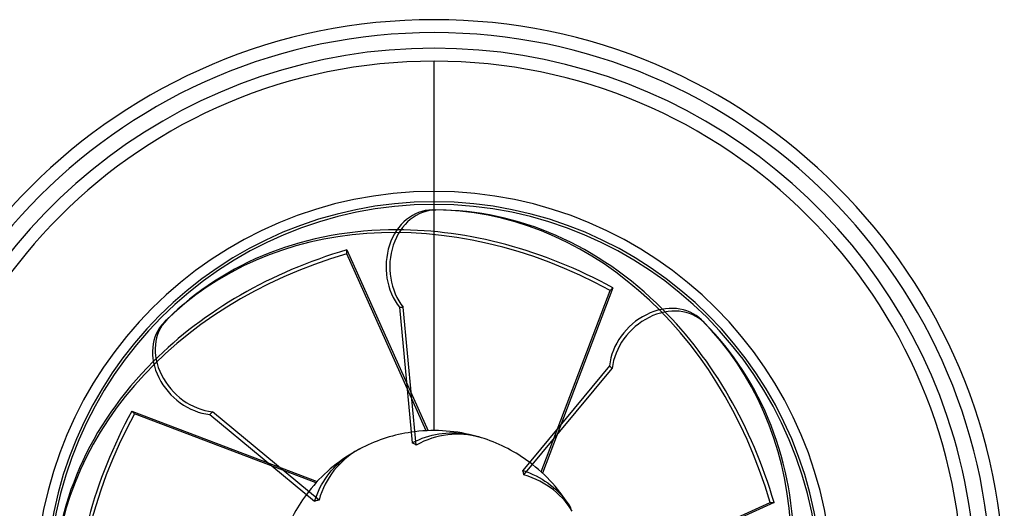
# Model space of a CAD drawing. Header units: millimetres. Extents: x -156 to 88, y -100 to 88.
# Tile 4 of 4: x -64 to 88, y 13 to 88. Entities that reach past the tile are written whole.
import ezdxf

# ---------------------------------------------------------------- set-up
doc = ezdxf.new("R2010")
doc.units = ezdxf.units.MM
doc.layers.add('HIDDEN', color=7, linetype='Continuous')
doc.layers.add('THICK', color=7, linetype='Continuous')

msp = doc.modelspace()

# ---------------------------------------------------------------- linework, layer by layer
at = {"layer": 'HIDDEN'}
for p, q in [((0, 59.5), (0, 81.6)), ((0, 59.5), (0, 81.6)), ((0, 24.6), (0, 58.64)), ((0, 24.6), (0, 58.64)), ((-13.48, 52.48), (-0.93, 24.58)), ((-13.48, 51.89), (-13.48, 52.48)), ((-1.19, 24.57), (-13.48, 51.89)), ((16.54, 18.21), (27.16, 46.22)), ((27.58, 46.64), (16.73, 18.04)), ((27.16, 46.22), (27.58, 46.64)), ((-46.64, 27.58), (-18.04, 16.73)), ((-46.22, 27.16), (-46.64, 27.58)), ((-18.21, 16.54), (-46.22, 27.16)), ((-3.36, 22.71), (-2.87, 22.96)), ((-2.87, 22.96), (-2.35, 23.19)), ((-2.35, 23.19), (-1.83, 23.4)), ((-1.83, 23.4), (-1.31, 23.58)), ((-1.31, 23.58), (-0.79, 23.74)), ((-0.79, 23.74), (-0.28, 23.88)), ((-0.28, 23.88), (0.22, 23.99)), ((0.22, 23.99), (0.73, 24.09)), ((0.73, 24.09), (1.26, 24.16)), ((1.26, 24.16), (1.8, 24.21)), ((1.8, 24.21), (2.35, 24.25)), ((2.35, 24.25), (2.9, 24.25)), ((2.9, 24.25), (3.44, 24.24)), ((3.44, 24.24), (3.97, 24.2)), ((3.97, 24.2), (4.48, 24.15)), ((4.48, 24.15), (4.98, 24.07)), ((4.98, 24.07), (5.5, 23.97)), ((5.5, 23.97), (6.03, 23.85)), ((-14.71, 19.57), (-14.31, 19.92)), ((-14.31, 19.92), (-13.9, 20.24)), ((-13.9, 20.24), (-13.5, 20.54)), ((-13.5, 20.54), (-13.06, 20.84)), ((-13.06, 20.84), (-12.6, 21.13)), ((-16.19, 17.98), (-15.85, 18.4)), ((-15.85, 18.4), (-15.48, 18.81)), ((-15.48, 18.81), (-15.1, 19.2)), ((-15.1, 19.2), (-14.71, 19.57)), ((13.68, 18.44), (14.21, 18.26)), ((14.21, 18.26), (14.73, 18.06)), ((-17.08, 16.69), (-16.81, 17.12)), ((-16.81, 17.12), (-16.51, 17.55)), ((-16.51, 17.55), (-16.19, 17.98)), ((14.73, 18.06), (15.25, 17.84)), ((15.25, 17.84), (15.75, 17.6)), ((15.75, 17.6), (16.23, 17.35)), ((16.23, 17.35), (16.69, 17.08)), ((16.69, 17.08), (17.12, 16.81)), ((17.12, 16.81), (17.55, 16.51)), ((-18.06, 14.73), (-17.84, 15.25)), ((-17.84, 15.25), (-17.6, 15.75)), ((-17.6, 15.75), (-17.35, 16.23)), ((-17.35, 16.23), (-17.08, 16.69)), ((17.55, 16.51), (17.98, 16.19)), ((17.98, 16.19), (18.4, 15.85)), ((18.4, 15.85), (18.81, 15.48)), ((18.81, 15.48), (19.2, 15.1)), ((-18.44, 13.68), (-18.26, 14.21)), ((-18.26, 14.21), (-18.06, 14.73)), ((19.2, 15.1), (19.57, 14.71)), ((19.57, 14.71), (19.92, 14.31)), ((19.92, 14.31), (20.24, 13.9)), ((20.24, 13.9), (20.54, 13.5)), ((20.54, 13.5), (20.84, 13.06)), ((20.84, 13.06), (21.13, 12.6)), ((24.57, 1.19), (51.89, 13.48)), ((52.48, 13.48), (24.58, 0.93)), ((51.89, 13.48), (52.48, 13.48))]:
    msp.add_line(p, q, dxfattribs=at)
for radius, start, end in [(86, 0, 180), (86, 0, 180), (86, 0, 180), (81.6, 90, 270), (81.6, 270, 90), (59.9, 0, 180), (24.6, 75.8079, 98.2237), (24.6, 120.8079, 143.2237), (24.6, 30.8079, 53.2237)]:
    msp.add_arc((0, 0), radius, start, end, dxfattribs=at)
for centre, major_axis, ratio, start_param, end_param in [((6.86, -7.28), (48.54, -48.54), 0.809017, 1.919862, 3.141593), ((-0.29, -10), (0, -68.64), 0.809017, 1.919862, 3.141593), ((7.28, -6.86), (-48.54, 48.54), 0.809017, -1.22173, -0.681175), ((10, -0.29), (68.64, 0), 0.809017, 1.919862, 3.141593), ((10, 0.29), (-68.64, 0), 0.809017, -1.22173, -0.681175), ((0.29, -10), (0, 68.64), 0.809017, -1.22173, -0.681175), ((-7.28, -6.86), (-48.54, -48.54), 0.809017, 1.919862, 3.141593), ((6.86, 7.28), (-48.54, -48.54), 0.809017, -1.22173, -0.681175), ((7.28, 6.86), (48.54, 48.54), 0.809017, 1.919862, 3.141593), ((0, 0), (-24.6, 0), 1, -1.890549, -1.818495), ((0, 0), (-17.39, -17.39), 1, -1.890549, -1.818495)]:
    msp.add_ellipse(centre, major_axis=major_axis, ratio=ratio, start_param=start_param, end_param=end_param, dxfattribs=at)
at = {"layer": 'THICK'}
for p, q in [((0, 58.64), (0, 59.5)), ((0, 58.64), (0, 59.5)), ((-0.29, 58.64), (0.29, 58.64)), ((-5.33, 43.62), (-3.36, 22.71)), ((-5.33, 43.62), (-4.74, 43.62)), ((-2.74, 22.36), (-4.74, 43.62)), ((-41.67, 41.26), (-41.26, 41.67)), ((41.26, 41.67), (41.67, 41.26)), ((27.07, 34.61), (13.68, 18.44)), ((13.87, 17.75), (27.49, 34.19)), ((27.07, 34.61), (27.49, 34.19)), ((-34.61, 27.07), (-34.19, 27.49)), ((-17.75, 13.87), (-34.19, 27.49)), ((-34.61, 27.07), (-18.44, 13.68)), ((-1.55, 22.95), (-2.15, 22.67)), ((-0.94, 23.19), (-1.55, 22.95)), ((-0.34, 23.4), (-0.94, 23.19)), ((0.24, 23.58), (-0.34, 23.4)), ((0.84, 23.72), (0.24, 23.58)), ((1.47, 23.85), (0.84, 23.72)), ((2.11, 23.94), (1.47, 23.85)), ((2.75, 24), (2.11, 23.94)), ((3.39, 24.03), (2.75, 24)), ((4.01, 24.02), (3.39, 24.03)), ((4.61, 23.99), (4.01, 24.02)), ((5.22, 23.93), (4.61, 23.99)), ((5.84, 23.83), (5.22, 23.93)), ((6.48, 23.7), (5.84, 23.83)), ((7.11, 23.54), (6.48, 23.7)), ((7.73, 23.35), (7.11, 23.54)), ((-12.18, 21.34), (-12.72, 20.98)), ((-11.62, 21.67), (-12.18, 21.34)), ((-11.05, 21.98), (-11.62, 21.67)), ((-3.26, 22.66), (-3.36, 22.71)), ((-3.16, 22.6), (-3.26, 22.66)), ((-3.06, 22.54), (-3.16, 22.6)), ((-2.95, 22.48), (-3.06, 22.54)), ((-2.85, 22.42), (-2.95, 22.48)), ((-2.74, 22.36), (-2.85, 22.42)), ((-2.15, 22.67), (-2.74, 22.36)), ((-14.15, 19.82), (-14.59, 19.38)), ((-13.7, 20.23), (-14.15, 19.82)), ((-13.23, 20.61), (-13.7, 20.23)), ((-12.72, 20.98), (-13.23, 20.61)), ((-15.44, 18.42), (-15.83, 17.9)), ((-15.03, 18.91), (-15.44, 18.42)), ((-14.59, 19.38), (-15.03, 18.91)), ((13.71, 18.33), (13.68, 18.44)), ((13.75, 18.22), (13.71, 18.33)), ((-16.5, 16.84), (-16.79, 16.3)), ((-16.18, 17.37), (-16.5, 16.84)), ((-15.83, 17.9), (-16.18, 17.37)), ((13.78, 18.1), (13.75, 18.22)), ((13.81, 17.99), (13.78, 18.1)), ((13.84, 17.87), (13.81, 17.99)), ((13.87, 17.75), (13.84, 17.87)), ((14.51, 17.55), (13.87, 17.75)), ((15.13, 17.32), (14.51, 17.55)), ((15.74, 17.07), (15.13, 17.32)), ((16.3, 16.79), (15.74, 17.07)), ((16.84, 16.5), (16.3, 16.79)), ((-17.07, 15.74), (-17.32, 15.13)), ((-16.79, 16.3), (-17.07, 15.74)), ((17.37, 16.18), (16.84, 16.5)), ((17.9, 15.83), (17.37, 16.18)), ((18.42, 15.44), (17.9, 15.83)), ((18.91, 15.03), (18.42, 15.44)), ((-18.33, 13.71), (-18.44, 13.68)), ((-18.22, 13.75), (-18.33, 13.71)), ((-18.1, 13.78), (-18.22, 13.75)), ((-17.99, 13.81), (-18.1, 13.78)), ((-17.87, 13.84), (-17.99, 13.81)), ((-17.75, 13.87), (-17.87, 13.84)), ((-17.55, 14.51), (-17.75, 13.87)), ((-17.32, 15.13), (-17.55, 14.51)), ((19.38, 14.59), (18.91, 15.03)), ((19.82, 14.15), (19.38, 14.59)), ((20.23, 13.7), (19.82, 14.15)), ((20.61, 13.23), (20.23, 13.7)), ((20.98, 12.72), (20.61, 13.23)), ((21.34, 12.18), (20.98, 12.72))]:
    msp.add_line(p, q, dxfattribs=at)
for radius, start, end in [(88, 0, 180), (86, 0, 180), (83.6, 90, 237.4336), (83.6, 302.5665, 90), (61.5, 90, 180), (61.5, 0, 90), (59.9, 0, 180), (59.5, 90, 270), (59.5, 270, 90), (24.6, 98.2237, 116.6795), (24.6, 53.2237, 71.6795), (24.6, 143.2237, 161.6795)]:
    msp.add_arc((0, 0), radius, start, end, dxfattribs=at)
for centre, major_axis, start_param, end_param in [((-0.29, 49.84), (0, -8.8), -3.141593, -0.785398), ((0.29, 49.84), (0, 8.8), 0, 2.356194), ((0.29, -10), (0, 68.64), -0.681175, 0), ((7.28, -6.86), (-48.54, 48.54), -0.681175, 0), ((35.03, 35.45), (-6.22, -6.22), 3.141593, 5.497787), ((35.45, 35.03), (6.22, 6.22), 0, 2.356194), ((-35.45, 35.03), (6.22, -6.22), -3.141593, -0.785398), ((-35.03, 35.45), (-6.22, 6.22), 0, 2.356194), ((-6.86, -7.28), (48.54, 48.54), -0.681175, 0), ((10, 0.29), (-68.64, 0), -0.681175, 0)]:
    msp.add_ellipse(centre, major_axis=major_axis, ratio=0.809017, start_param=start_param, end_param=end_param, dxfattribs=at)

doc.saveas('drawing.dxf')
